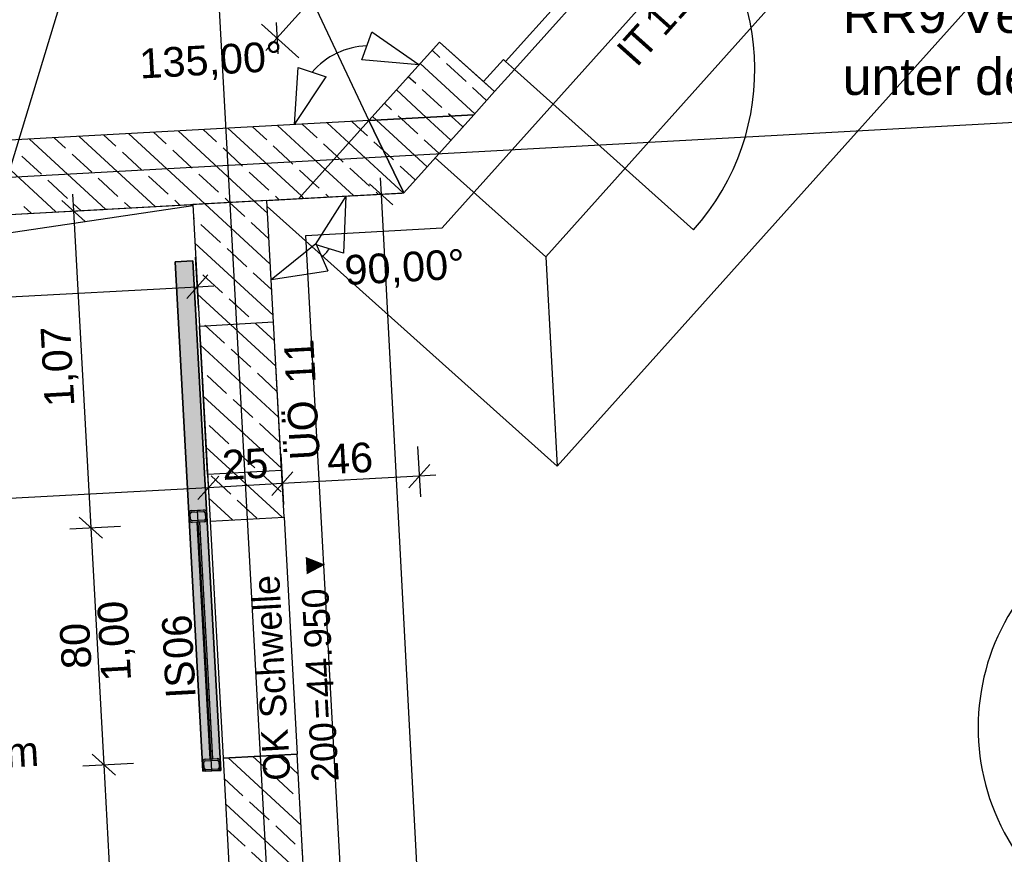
# Model space of a CAD drawing. Extents: x -181 to 1388, y 138 to 979.
# Tile 48 of 82: x 738 to 805, y 466 to 523. Entities that reach past the tile are written whole.
import ezdxf
from ezdxf.lldxf.tags import DXFTag

# ---------------------------------------------------------------- set-up
doc = ezdxf.new("R2010")
doc.units = 0
doc.layers.get('0').update_dxf_attribs({"lineweight": 25})
for name, color, linetype, lineweight, true_color in [('01AFU Allgemein Bemaßung', 7, 'Continuous', 25, 0x848484), ('20 Bodenaufbau - Gefällelinien', 7, 'Continuous', 25, 0x848484), ('20 Dach Stb-Decke', 7, 'Continuous', 25, 0x848484), ('20 Fundament', 7, 'Continuous', 25, 0x848484), ('20 Höhen Schwellen', 7, 'Continuous', 25, 0x848484), ('20 Innenwände', 7, 'Continuous', 25, 0x848484), ('20 Platzbedarf Schieber', 7, 'Continuous', 25, 0x848484), ('20 Räume Innen', 7, 'Continuous', 25, 0x848484), ('20 Schieber', 7, 'Continuous', 25, 0x848484), ('A-0', 7, 'Continuous', 25, 0x848484)]:
    doc.layers.add(name, color=color, linetype=linetype, lineweight=lineweight, true_color=true_color)
doc.layers.add('02 Raster Gebäude', color=7, linetype='Continuous', lineweight=25)
doc.layers.add('X_Text', color=7, linetype='Continuous', lineweight=25)
doc.styles.get("Standard").update_dxf_attribs({"font": 'arial.ttf'})
tags = doc.linetypes.add('Raster', pattern=[0.2, 0.1, -0.05, 0, -0.05]).pattern_tags.tags
tags[10:11] = [DXFTag(74, 4), DXFTag(75, 0), DXFTag(340, '0'), DXFTag(46, 1.0), DXFTag(50, 0.0), DXFTag(44, 0.0), DXFTag(45, 0.0)]
tags[8:9] = [DXFTag(74, 4), DXFTag(75, 0), DXFTag(340, '0'), DXFTag(46, 1.0), DXFTag(50, 0.0), DXFTag(44, 0.0), DXFTag(45, 0.0)]
tags[6:7] = [DXFTag(74, 4), DXFTag(75, 0), DXFTag(340, '0'), DXFTag(46, 1.0), DXFTag(50, 0.0), DXFTag(44, 0.0), DXFTag(45, 0.0)]
tags[4:5] = [DXFTag(74, 4), DXFTag(75, 0), DXFTag(340, '0'), DXFTag(46, 1.0), DXFTag(50, 0.0), DXFTag(44, 0.0), DXFTag(45, 0.0)]
tags = doc.linetypes.add('Strichlinie eng', pattern=[0.115, 0.075, -0.04]).pattern_tags.tags
tags[6:7] = [DXFTag(74, 4), DXFTag(75, 0), DXFTag(340, '0'), DXFTag(46, 1.0), DXFTag(50, 0.0), DXFTag(44, 0.0), DXFTag(45, 0.0)]
tags[4:5] = [DXFTag(74, 4), DXFTag(75, 0), DXFTag(340, '0'), DXFTag(46, 1.0), DXFTag(50, 0.0), DXFTag(44, 0.0), DXFTag(45, 0.0)]
tags = doc.linetypes.add('Strichpunktx2', pattern=[2, 1, -0.5, 0, -0.5]).pattern_tags.tags
tags[10:11] = [DXFTag(74, 4), DXFTag(75, 0), DXFTag(340, '0'), DXFTag(46, 1.0), DXFTag(50, 0.0), DXFTag(44, 0.0), DXFTag(45, 0.0)]
tags[8:9] = [DXFTag(74, 4), DXFTag(75, 0), DXFTag(340, '0'), DXFTag(46, 1.0), DXFTag(50, 0.0), DXFTag(44, 0.0), DXFTag(45, 0.0)]
tags[6:7] = [DXFTag(74, 4), DXFTag(75, 0), DXFTag(340, '0'), DXFTag(46, 1.0), DXFTag(50, 0.0), DXFTag(44, 0.0), DXFTag(45, 0.0)]
tags[4:5] = [DXFTag(74, 4), DXFTag(75, 0), DXFTag(340, '0'), DXFTag(46, 1.0), DXFTag(50, 0.0), DXFTag(44, 0.0), DXFTag(45, 0.0)]
tags = doc.linetypes.add('Öffnungslinie Tür Fenster', pattern=[0.115, 0.075, -0.04]).pattern_tags.tags
tags[6:7] = [DXFTag(74, 4), DXFTag(75, 0), DXFTag(340, '0'), DXFTag(46, 1.0), DXFTag(50, 0.0), DXFTag(44, 0.0), DXFTag(45, 0.0)]
tags[4:5] = [DXFTag(74, 4), DXFTag(75, 0), DXFTag(340, '0'), DXFTag(46, 1.0), DXFTag(50, 0.0), DXFTag(44, 0.0), DXFTag(45, 0.0)]

# ---------------------------------------------------------------- blocks, each defined once
blk = doc.blocks.new('Referenz-A07F5V09WF')
at = {"layer": '01AFU Allgemein Bemaßung', "lineweight": -2}
for p, q in [((755.514, 521.348), (760.257, 526.64)), ((757.003, 520.013), (754.467, 522.286)), ((755.456, 522.407), (755.572, 520.289)), ((761.228, 519.874), (761.915, 521.752)), ((765.077, 519.531), (761.915, 521.752)), ((754.763, 520.51), (755.514, 521.348)), ((765.077, 519.531), (761.228, 519.874)), ((756.699, 515.511), (756.945, 519.367)), ((756.945, 519.367), (758.84, 518.728)), ((756.699, 515.511), (758.84, 518.728)), ((762.475, 511.932), (762.535, 510.809)), ((763.323, 510.099), (761.746, 511.518)), ((742.594, 508.981), (741.015, 510.396)), ((741.743, 510.812), (741.804, 509.688)), ((760.161, 510.693), (758.095, 507.429)), ((760.161, 510.693), (760.004, 506.833)), ((760.538, 510.703), (763.939, 510.883)), ((762.535, 510.809), (772.405, 324.065)), ((740.4, 509.612), (743.801, 509.798)), ((741.804, 509.688), (742.974, 488.326)), ((755.125, 505.074), (758.144, 507.484)), ((760.004, 506.833), (758.095, 507.429)), ((758.144, 507.484), (758.945, 505.651)), ((750.221, 503.177), (750.035, 506.578)), ((755.125, 505.074), (758.945, 505.651)), ((749.437, 503.791), (750.852, 505.371)), ((720.747, 502.972), (750.144, 504.581)), ((750.144, 504.581), (751.268, 504.642)), ((764.998, 493.803), (765.185, 490.402)), ((755.77, 493.298), (755.956, 489.897)), ((750.778, 493.024), (750.964, 489.623)), ((764.4, 491.016), (765.816, 492.596)), ((750.179, 490.237), (751.595, 491.817)), ((755.172, 490.511), (756.587, 492.091)), ((765.108, 491.806), (755.88, 491.301)), ((766.231, 491.868), (765.108, 491.806)), ((755.88, 491.301), (750.887, 491.027)), ((750.887, 491.027), (680.99, 487.199)), ((741.57, 488.249), (744.971, 488.435)), ((743.764, 487.618), (742.184, 489.034)), ((742.974, 488.326), (743.848, 472.35)), ((742.444, 472.273), (745.845, 472.459)), ((744.638, 471.642), (743.058, 473.058)), ((743.848, 472.35), (745.117, 449.179))]:
    blk.add_line(p, q, dxfattribs=at)
for centre, major_axis, end_param in [((761.72, 515.786), (-0.149, 5.027), 0.835596), ((754.833, 510.402), (3.712, -3.834), 0.14179)]:
    blk.add_ellipse(centre, major_axis=major_axis, ratio=1, start_param=0, end_param=end_param, dxfattribs=at)
at = {"layer": '02 Raster Gebäude', "linetype": 'Raster', "lineweight": -2, "ltscale": 56.250004}
for p, q in [((728.663, 942.749), (765.728, 265.637)), ((663.574, 268.626), (810.754, 754.038)), ((1014.353, 527.111), (315.386, 488.85))]:
    blk.add_line(p, q, dxfattribs=at)
at = {"layer": '20 Bodenaufbau - Gefällelinien', "linetype": 'Öffnungslinie Tür Fenster', "lineweight": -2, "ltscale": 56.250004}
for p, q in [((753.57, 533.09), (761.72, 515.786)), ((749.848, 510.031), (677.296, 499.322))]:
    blk.add_line(p, q, dxfattribs=at)
at = {"layer": '20 Dach Stb-Decke', "linetype": 'Öffnungslinie Tür Fenster', "lineweight": -2, "ltscale": 56.250004}
blk.add_ellipse((817.769, 474.837), major_axis=(1.011, 14.966), ratio=1, start_param=0, end_param=3.141593, dxfattribs=at)
at = {"layer": '20 Fundament', "linetype": 'Öffnungslinie Tür Fenster', "lineweight": -2, "ltscale": 56.250004}
for p, q in [((766.644, 508.544), (798.112, 543.658)), ((799.289, 535.233), (773.63, 506.6)), ((802.205, 523.503), (774.403, 492.479)), ((773.63, 506.6), (766.183, 513.273)), ((774.403, 492.479), (754.856, 509.996)), ((757.466, 508.042), (766.644, 508.544)), ((767.346, 327.536), (757.466, 508.042)), ((773.63, 506.6), (774.403, 492.479))]:
    blk.add_line(p, q, dxfattribs=at)
at = {"layer": '20 Innenwände', "lineweight": -2}
for p, q in [((781.737, 531.83), (770.926, 519.765)), ((771.522, 519.231), (782.333, 531.296)), ((766.463, 521.079), (761.72, 515.786)), ((769.442, 518.409), (766.463, 521.079)), ((766.495, 520.047), (765.972, 520.53)), ((768.847, 516.247), (765.171, 519.636)), ((768.26, 518.42), (766.936, 519.641)), ((769.442, 518.409), (770.777, 519.899)), ((770.777, 519.899), (770.926, 519.765)), ((770.926, 519.765), (771.522, 519.231)), ((771.522, 519.231), (770.187, 517.742)), ((771.522, 519.231), (783.586, 508.42)), ((764.868, 518.283), (764.37, 518.743)), ((770.187, 517.742), (769.442, 518.409)), ((770.187, 517.742), (769.442, 518.409)), ((765.577, 515.997), (763.569, 517.849)), ((766.633, 516.656), (765.309, 517.876)), ((769.648, 517.14), (768.701, 518.014)), ((768.781, 516.173), (770.187, 517.742)), ((763.241, 516.518), (762.768, 516.955)), ((761.72, 515.786), (720.17, 513.512)), ((760.365, 514.274), (758.893, 515.631)), ((761.166, 515.168), (760.564, 515.723)), ((762.235, 515.814), (761.967, 516.061)), ((765.643, 512.672), (762.235, 515.814)), ((763.906, 515.906), (763.682, 516.112)), ((765.006, 514.892), (763.906, 515.906)), ((764.062, 510.907), (768.781, 516.173)), ((767.245, 514.459), (765.577, 515.997)), ((767.248, 516.089), (767.074, 516.249)), ((768.046, 515.353), (767.248, 516.089)), ((748.049, 514.204), (747.196, 514.991)), ((753.993, 510.356), (748.867, 515.083)), ((751.44, 514.342), (750.538, 515.174)), ((757.161, 510.699), (752.209, 515.265)), ((754.832, 514.479), (753.88, 515.357)), ((758.763, 512.486), (755.551, 515.448)), ((758.223, 514.617), (757.222, 515.54)), ((761.614, 514.754), (761.166, 515.168)), ((740.625, 509.624), (735.499, 514.351)), ((743.967, 509.807), (738.841, 514.534)), ((741.266, 513.929), (740.512, 514.625)), ((747.309, 509.99), (742.183, 514.717)), ((744.658, 514.067), (743.854, 514.808)), ((750.651, 510.173), (745.525, 514.9)), ((764.019, 510.904), (760.365, 514.274)), ((762.693, 513.76), (762.055, 514.347)), ((766.444, 513.565), (765.447, 514.485)), ((746.422, 512.44), (745.099, 513.66)), ((749.813, 512.577), (748.49, 513.797)), ((753.205, 512.715), (751.882, 513.935)), ((756.596, 512.852), (755.273, 514.072)), ((759.564, 513.38), (758.664, 514.21)), ((763.379, 513.127), (762.693, 513.76)), ((739.639, 512.165), (738.316, 513.385)), ((743.031, 512.302), (741.708, 513.523)), ((759.987, 512.99), (759.564, 513.38)), ((754.969, 511.088), (753.646, 512.308)), ((757.962, 511.593), (757.037, 512.445)), ((760.677, 510.722), (758.763, 512.486)), ((761.752, 511.363), (760.429, 512.583)), ((764.842, 511.778), (763.82, 512.72)), ((741.404, 510.538), (740.081, 511.758)), ((744.795, 510.675), (743.472, 511.896)), ((748.187, 510.813), (746.863, 512.033)), ((751.578, 510.95), (750.255, 512.171)), ((758.361, 511.225), (757.962, 511.593)), ((762.348, 510.813), (762.193, 510.956)), ((748.98, 510.081), (748.628, 510.406)), ((752.322, 510.264), (752.019, 510.544)), ((754.881, 509.537), (753.993, 510.356)), ((754.833, 510.402), (764.062, 510.907)), ((756.003, 489.039), (754.833, 510.402)), ((755.664, 510.447), (755.41, 510.681)), ((757.335, 510.539), (757.161, 510.699)), ((759.006, 510.63), (758.802, 510.819)), ((720.443, 508.519), (749.841, 510.128)), ((738.954, 509.532), (738.454, 509.994)), ((742.296, 509.715), (741.845, 510.131)), ((745.638, 509.898), (745.236, 510.269)), ((749.841, 510.128), (751.01, 488.766)), ((755.069, 506.099), (750.651, 510.173)), ((753.342, 509.323), (752.322, 510.264)), ((749.951, 509.186), (749.889, 509.243)), ((751.715, 507.559), (750.392, 508.779)), ((754.975, 507.818), (753.783, 508.917)), ((755.257, 502.661), (749.983, 507.524)), ((753.48, 505.932), (752.156, 507.152)), ((750.088, 505.795), (750.078, 505.805)), ((751.853, 504.168), (750.53, 505.388)), ((755.163, 504.38), (753.921, 505.525)), ((755.445, 499.223), (750.172, 504.086)), ((753.617, 502.541), (752.294, 503.761)), ((755.283, 502.18), (750.291, 501.907)), ((750.837, 491.922), (750.291, 501.907)), ((751.99, 500.776), (750.667, 501.997)), ((755.351, 500.942), (754.058, 502.134)), ((755.83, 492.195), (755.283, 502.18)), ((755.633, 495.785), (750.36, 500.648)), ((753.755, 499.149), (752.431, 500.37)), ((752.128, 497.385), (750.804, 498.605)), ((755.519, 497.523), (754.196, 498.743)), ((755.822, 492.347), (750.548, 497.209)), ((753.892, 495.758), (752.569, 496.978)), ((752.265, 493.994), (750.942, 495.214)), ((755.657, 494.131), (754.333, 495.351)), ((755.876, 489.032), (750.736, 493.771)), ((754.03, 492.367), (752.706, 493.587)), ((755.83, 492.195), (750.837, 491.922)), ((752.403, 490.602), (751.079, 491.823)), ((755.794, 490.74), (754.471, 491.96)), ((752.534, 488.849), (750.924, 490.333)), ((754.167, 488.975), (752.844, 490.196)), ((751.01, 488.766), (756.003, 489.039)), ((751.885, 472.79), (756.877, 473.063)), ((751.885, 472.79), (754.597, 423.246)), ((757.139, 468.28), (752.228, 472.809)), ((754.854, 472.019), (753.899, 472.9)), ((756.951, 471.718), (755.57, 472.992)), ((759.589, 423.52), (756.877, 473.063)), ((753.228, 470.254), (751.959, 471.424)), ((756.619, 470.392), (755.296, 471.612)), ((754.992, 468.627), (753.669, 469.848)), ((757.327, 464.842), (752.054, 469.705)), ((753.365, 466.863), (752.148, 467.986)), ((756.756, 467.001), (755.433, 468.221)), ((757.233, 466.561), (757.197, 466.594)), ((755.129, 465.236), (753.806, 466.456))]:
    blk.add_line(p, q, dxfattribs=at)
at = {"layer": '20 Innenwände', "linetype": 'Strichlinie eng', "lineweight": -2, "ltscale": 109.375}
for p, q in [((751.01, 488.766), (756.003, 489.039)), ((751.01, 488.766), (751.885, 472.79)), ((756.003, 489.039), (756.877, 473.063)), ((751.885, 472.79), (756.877, 473.063))]:
    blk.add_line(p, q, dxfattribs=at)
at = {"layer": '20 Innenwände', "lineweight": -2}
blk.add_ellipse((771.522, 519.231), major_axis=(12.064, -10.812), ratio=1, start_param=0, end_param=1.570796, dxfattribs=at)
at = {"layer": '20 Platzbedarf Schieber', "linetype": 'Strichlinie eng', "lineweight": -2, "ltscale": 56.250004}
for p, q in [((748.651, 506.253), (749.849, 506.319)), ((749.849, 506.319), (751.729, 471.97)), ((750.531, 471.905), (748.651, 506.253)), ((751.729, 471.97), (750.531, 471.905))]:
    blk.add_line(p, q, dxfattribs=at)
at = {"layer": '20 Platzbedarf Schieber', "lineweight": -2}
for points in [[(749.849, 484.364), (748.651, 506.253), (749.849, 506.319)], [(749.849, 484.364), (749.849, 506.319), (750.531, 471.905)], [(750.531, 471.905), (749.849, 506.319), (750.531, 493.86)], [(750.531, 471.905), (750.531, 493.86), (751.729, 471.97)]]:
    blk.add_solid(points, dxfattribs=at)
at = {"layer": '20 Schieber', "lineweight": -2}
for p, q in [((749.569, 489.478), (750.767, 489.544)), ((750.531, 471.905), (749.569, 489.478)), ((749.602, 488.879), (749.58, 489.279)), ((749.702, 488.885), (749.68, 489.284)), ((749.769, 489.489), (750.568, 489.533)), ((749.774, 489.39), (750.573, 489.433)), ((750.678, 489.339), (750.7, 488.939)), ((751.729, 471.97), (750.767, 489.544)), ((750.778, 489.344), (750.8, 488.945)), ((750.606, 488.834), (749.807, 488.79)), ((750.611, 488.734), (749.813, 488.691)), ((750.312, 488.718), (750.112, 488.707)), ((750.112, 488.707), (750.987, 472.731)), ((751.186, 472.742), (750.312, 488.718)), ((750.354, 487.939), (750.165, 487.733)), ((750.393, 487.242), (750.203, 487.037)), ((750.469, 485.85), (750.28, 485.645)), ((750.507, 485.154), (750.318, 484.948)), ((750.583, 483.761), (750.394, 483.556)), ((750.621, 483.065), (750.432, 482.86)), ((750.697, 481.672), (750.508, 481.467)), ((750.736, 480.976), (750.546, 480.771)), ((750.812, 479.583), (750.623, 479.378)), ((750.85, 478.887), (750.661, 478.682)), ((750.926, 477.495), (750.737, 477.29)), ((750.964, 476.798), (750.775, 476.593)), ((751.04, 475.406), (750.851, 475.201)), ((751.079, 474.71), (750.889, 474.505)), ((751.155, 473.317), (750.966, 473.112)), ((750.52, 472.104), (750.498, 472.504)), ((750.62, 472.11), (750.598, 472.509)), ((750.687, 472.714), (751.486, 472.758)), ((750.693, 472.615), (751.491, 472.658)), ((750.987, 472.731), (751.186, 472.742)), ((751.597, 472.564), (751.618, 472.165)), ((751.696, 472.569), (751.718, 472.17)), ((751.729, 471.97), (750.531, 471.905)), ((751.524, 472.059), (750.725, 472.016)), ((751.53, 471.959), (750.731, 471.916))]:
    blk.add_line(p, q, dxfattribs=at)
at = {"layer": '20 Schieber', "linetype": 'Strichpunktx2', "lineweight": -2, "ltscale": 56.250004}
for p, q in [((751.13, 471.938), (750.168, 489.511)), ((751.108, 472.337), (750.19, 489.112))]:
    blk.add_line(p, q, dxfattribs=at)
at = {"layer": '20 Schieber', "linetype": 'ByBlock', "lineweight": -2, "ltscale": 56.250004}
for p, q in [((749.602, 488.879), (749.602, 488.879)), ((749.702, 488.885), (749.702, 488.885)), ((750.52, 472.104), (750.52, 472.104)), ((750.62, 472.11), (750.62, 472.11))]:
    blk.add_line(p, q, dxfattribs=at)
at = {"layer": '20 Schieber', "lineweight": -2}
for centre, major_axis in [((749.78, 489.29), (-0.011, 0.2)), ((749.78, 489.29), (-0.0055, 0.0999)), ((750.579, 489.333), (0.2, 0.011)), ((750.579, 489.333), (0.0999, 0.0055)), ((749.802, 488.89), (-0.2, -0.011)), ((749.802, 488.89), (-0.0999, -0.0055)), ((750.6, 488.934), (0.0055, -0.0999)), ((750.6, 488.934), (0.011, -0.2)), ((750.698, 472.515), (-0.011, 0.2)), ((750.698, 472.515), (-0.0055, 0.0999)), ((751.497, 472.558), (0.2, 0.011)), ((751.497, 472.558), (0.0999, 0.0055)), ((750.72, 472.115), (-0.2, -0.011)), ((750.72, 472.115), (-0.0999, -0.0055)), ((751.519, 472.159), (0.0055, -0.0999)), ((751.519, 472.159), (0.011, -0.2))]:
    blk.add_ellipse(centre, major_axis=major_axis, ratio=1, start_param=0, end_param=1.570796, dxfattribs=at)
at = {"layer": 'A-0', "linetype": 'Continuous', "lineweight": -2, "ltscale": 312.5}
for p, q in [((766.463, 521.079), (761.72, 515.786)), ((770.187, 517.742), (766.463, 521.079)), ((768.781, 516.173), (770.187, 517.742)), ((761.72, 515.786), (720.17, 513.512)), ((761.72, 515.786), (757.001, 510.52)), ((757.001, 510.52), (761.72, 515.786)), ((761.72, 515.786), (768.781, 516.173)), ((768.781, 516.173), (761.72, 515.786)), ((764.062, 510.907), (761.72, 515.786)), ((761.72, 515.786), (764.062, 510.907)), ((764.062, 510.907), (768.781, 516.173)), ((720.443, 508.519), (757.001, 510.52)), ((754.833, 510.402), (749.841, 510.128)), ((756.003, 489.039), (754.833, 510.402)), ((757.001, 510.52), (764.062, 510.907)), ((749.841, 510.128), (751.01, 488.766)), ((749.849, 506.319), (748.651, 506.253)), ((751.729, 471.97), (749.849, 506.319)), ((748.651, 506.253), (750.531, 471.905)), ((750.312, 488.718), (750.112, 488.707)), ((750.112, 488.707), (750.987, 472.731)), ((751.186, 472.742), (750.312, 488.718)), ((751.01, 488.766), (756.003, 489.039)), ((750.987, 472.731), (751.186, 472.742)), ((756.877, 473.063), (751.885, 472.79)), ((751.885, 472.79), (754.597, 423.246)), ((759.589, 423.52), (756.877, 473.063)), ((750.531, 471.905), (751.729, 471.97))]:
    blk.add_line(p, q, dxfattribs=at)
at = {"layer": '01AFU Allgemein Bemaßung', "linetype": 'ByBlock', "lineweight": -2, "ltscale": 40.625, "char_height": 2, "attachment_point": 1}
for s, insert, rotation in [('{\\fArial;135,00°}', (746.188, 520.615), 3.1332), ('{\\fArial;90,00°}', (760.018, 506.689), 3.1332), ('{\\fArial;1,07}', (739.876, 496.432), 93.1332), ('{\\fArial;25}', (751.762, 493.545), 3.13505), ('{\\fArial;46}', (758.828, 493.934), 3.13505), ('{\\fArial;1,00}', (743.694, 477.916), 93.1332), ('{\\fArial;80}', (741.028, 478.753), 93.1332)]:
    blk.add_mtext(s, dxfattribs=dict(at, insert=insert, rotation=rotation))
at = {"layer": '20 Höhen Schwellen', "lineweight": -2, "attachment_point": 1, "rotation": 93.1332}
for s, insert, char_height in [('{\\fCentury Gothic;▼}', (757.291, 484.768), 1.5), ('{\\fCentury Gothic;Schwelle}', (754.397, 475.464), 1.8), ('{\\fCentury Gothic;44.950}', (757.575, 476.828), 1.8), ('{\\fCentury Gothic;=}', (757.654, 475.382), 1.8), ('{\\fCentury Gothic;200}', (757.886, 471.152), 1.8), ('{\\fCentury Gothic;OK}', (754.629, 471.227), 1.8)]:
    blk.add_mtext(s, dxfattribs=dict(at, insert=insert, char_height=char_height))
at = {"layer": '20 Innenwände', "linetype": 'Continuous', "lineweight": -2, "ltscale": 56.250004, "char_height": 2, "attachment_point": 1}
for s, insert, rotation in [('{\\fCentury Gothic;11}', (780.111, 522.707), 48.13504), ('{\\fCentury Gothic;IT}', (778.265, 520.648), 48.13504), ('{\\fCentury Gothic;11}', (756.133, 498.004), 93.1332), ('{\\fCentury Gothic;ÜÖ}', (756.415, 492.851), 93.1332), ('{\\fCentury Gothic;06}', (747.904, 479.432), 93.1332), ('{\\fCentury Gothic;IS}', (748.049, 476.778), 93.1332)]:
    blk.add_mtext(s, dxfattribs=dict(at, insert=insert, rotation=rotation))
at = {"layer": '20 Räume Innen', "linetype": 'Continuous', "lineweight": -2, "ltscale": 40.625, "insert": (734.963, 474.036), "char_height": 2, "attachment_point": 1, "rotation": 3.1332}
blk.add_mtext('{\\fCentury Gothic;mm}', dxfattribs=at)

msp = doc.modelspace()

# ---------------------------------------------------------------- block references
at = {"color": 8, "lineweight": 25, "ltscale": 1250, "true_color": 0x808080}
msp.add_blockref('Referenz-A07F5V09WF', (0, 0), dxfattribs=at)

# ---------------------------------------------------------------- texts
at = {"layer": 'X_Text', "ltscale": 0.25, "char_height": 2.5, "attachment_point": 1}
for s, insert in [('{\\fArial;RR9 Verzug}', (793.642, 524.19)), ('{\\fArial;unter der Decke}', (793.642, 520.015))]:
    msp.add_mtext(s, dxfattribs=dict(at, insert=insert))

doc.saveas('drawing.dxf')
